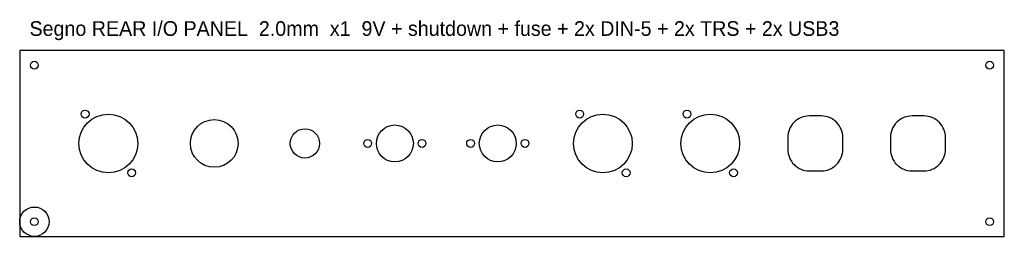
# Model space of a CAD drawing. Header units: millimetres. Extents: x -201 to 201, y -38 to 51.
import ezdxf

# ---------------------------------------------------------------- set-up
doc = ezdxf.new("R2010")
doc.units = ezdxf.units.MM
for name, color, linetype in [('CUT', 7, 'Continuous'), ('MASK', 1, 'Continuous'), ('NOTE', 8, 'Continuous')]:
    doc.layers.add(name, color=color, linetype=linetype)

msp = doc.modelspace()

# ---------------------------------------------------------------- linework, layer by layer
at = {"layer": 'CUT'}
msp.add_lwpolyline([(-201, -38), (201, -38), (201, 38), (-201, 38)], close=True, dxfattribs=at)
for points in [[(121.41, -11.25), (126.24, -11.25, 0.414214), (135.08, -2.41), (135.08, 2.41, 0.414214), (126.24, 11.25), (121.41, 11.25, 0.414214), (112.58, 2.41), (112.58, -2.41, 0.414214)], [(163.34, -11.25), (168.16, -11.25, 0.414214), (177, -2.41), (177, 2.41, 0.414214), (168.16, 11.25), (163.34, 11.25, 0.414214), (154.5, 2.41), (154.5, -2.41, 0.414214)]]:
    msp.add_lwpolyline(points, format="xyb", close=True, dxfattribs=at)
for centre, radius in [((-195, 32), 1.6), ((195, 32), 1.6), ((-174.3, 12), 1.6), ((27.62, 12), 1.6), ((71.45, 12), 1.6), ((-164.8, 0), 12), ((-121.57, 0), 9.75), ((37.12, 0), 12), ((80.95, 0), 12), ((-84.55, 0), 6), ((-47.83, 0), 7.55), ((-5.8, 0), 7.55), ((-58.93, 0), 1.6), ((-36.73, 0), 1.6), ((-16.9, 0), 1.6), ((5.3, 0), 1.6), ((-155.3, -12), 1.6), ((46.62, -12), 1.6), ((90.45, -12), 1.6), ((-195, -32), 1.6), ((195, -32), 1.6)]:
    msp.add_circle(centre, radius, dxfattribs=at)
at = {"layer": 'MASK'}
msp.add_circle((-195, -32), 6, dxfattribs=at)

# ---------------------------------------------------------------- texts
at = {"layer": 'NOTE'}
msp.add_text('Segno REAR I/O PANEL  2.0mm  x1  9V + shutdown + fuse + 2x DIN-5 + 2x TRS + 2x USB3', height=6, dxfattribs=at).set_placement((-197, 44))

doc.saveas('drawing.dxf')
